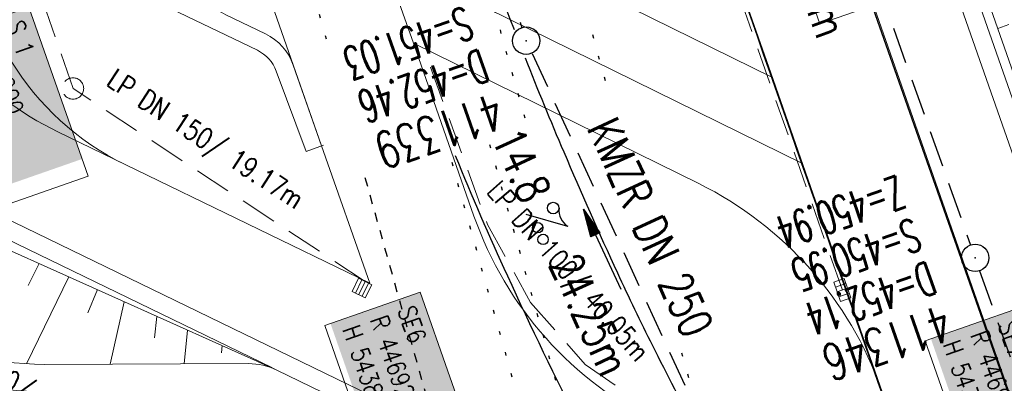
# Model space of a CAD drawing. Extents: x 232973 to 447511, y -373687 to 444035.
# Tile 21 of 40: x 446910 to 446964, y 443819 to 443839. Entities that reach past the tile are written whole.
import ezdxf
from ezdxf.enums import TextEntityAlignment as Align

# ---------------------------------------------------------------- set-up
doc = ezdxf.new("R2010")
doc.units = 0
doc.header["$LTSCALE"] = 2
doc.header["$MEASUREMENT"] = 0
for name, pattern in [('ACAD_ISO03W100', [0.5, 0.25, -0.25]), ('AUSGEZOGEN', [0]), ('GESTRICH-X2', [1.5, 1, -0.5]), ('PUNKTX2_STR', [0.6, 0.1, -0.5])]:
    doc.linetypes.add(name, pattern=pattern)
doc.layers.get('0').update_dxf_attribs({"linetype": 'AUSGEZOGEN'})
for name, color, linetype in [('Bahnachse', 7, 'CONTINUOUS'), ('Beschriftung', 7, 'CONTINUOUS'), ('FBR', 8, 'CONTINUOUS'), ('Gleisachsen', 7, 'CONTINUOUS'), ('Hintergrund', 7, 'CONTINUOUS'), ('Hintergrundplan', 7, 'CONTINUOUS'), ('Ingenieurbauwerke', 15, 'CONTINUOUS'), ('KANAL', 7, 'GESTRICH-X2'), ('PFEIL', 7, 'CONTINUOUS'), ('SCHACHTNR', 6, 'CONTINUOUS'), ('SCHLITZRINNE', 8, 'AUSGEZOGEN'), ('SCHSYMBOL', 7, 'AUSGEZOGEN'), ('STRASSE', 8, 'CONTINUOUS'), ('TEXTO', 4, 'CONTINUOUS'), ('TEXTU', 4, 'CONTINUOUS')]:
    doc.layers.add(name, color=color, linetype=linetype)
doc.styles.add('14059', font='txt_____.ttf', dxfattribs={"width": 0.8, "height": 1})
doc.styles.add('905', font='txt_____.ttf', dxfattribs={"width": 0.8, "height": 1})
doc.styles.add('ROMANS', font='romans.shx', dxfattribs={"width": 0.8})

# ---------------------------------------------------------------- blocks, each defined once
blk = doc.blocks.new('GST')
at = {"color": 0}
blk.add_circle((0, 0), 0.75, dxfattribs=at)
blk.add_point((0, 0), dxfattribs=at)
blk = doc.blocks.new('10')
blk.add_blockref('GST', (0, 0))
blk = doc.blocks.new('PROM')
blk.add_line((1.566, 1.817), (0.019, 0.015))
for centre, radius in [((0.317, 1.51), 0.317), ((0.943, 0.291), 0.283), ((1.645, 0.287), 0.283)]:
    blk.add_circle(centre, radius)
blk.add_arc((0.992, 2.682), 1.033, 239.1414, 303.3549)
blk = doc.blocks.new('PFEIL2')
at = {"color": 0}
for p, q in [((0.88, 0.002), (-2.401, -0.012)), ((0.881, -0.271), (0.879, 0.276)), ((0.879, 0.276), (2.429, 0.009)), ((0.911, 0.27), (0.879, 0.265)), ((0.965, 0.261), (0.879, 0.246)), ((1.019, 0.252), (0.879, 0.228)), ((1.073, 0.242), (0.879, 0.209)), ((1.127, 0.233), (0.879, 0.191)), ((1.181, 0.224), (0.879, 0.172)), ((1.235, 0.214), (0.879, 0.154)), ((1.289, 0.205), (0.879, 0.135)), ((1.343, 0.196), (0.879, 0.117)), ((1.397, 0.187), (0.879, 0.098)), ((1.451, 0.177), (0.879, 0.08)), ((1.505, 0.168), (0.879, 0.061)), ((1.559, 0.159), (0.88, 0.043)), ((1.613, 0.149), (0.88, 0.024)), ((1.668, 0.14), (0.88, 0.006)), ((1.722, 0.131), (0.88, -0.013)), ((1.776, 0.121), (0.88, -0.031)), ((1.83, 0.112), (0.88, -0.05)), ((1.884, 0.103), (0.88, -0.068)), ((1.938, 0.094), (0.88, -0.087)), ((1.992, 0.084), (0.88, -0.105)), ((2.046, 0.075), (0.88, -0.124)), ((2.1, 0.066), (0.88, -0.142)), ((2.154, 0.056), (0.88, -0.161)), ((2.208, 0.047), (0.88, -0.179)), ((2.262, 0.038), (0.881, -0.198)), ((2.316, 0.029), (0.881, -0.216)), ((2.37, 0.019), (0.881, -0.235)), ((2.424, 0.01), (0.881, -0.253)), ((2.429, 0.009), (0.881, -0.271))]:
    blk.add_line(p, q, dxfattribs=at)
blk = doc.blocks.new('SK-rechteck Mitt')
at = {"color": 18, "lineweight": 5, "true_color": 0x000000}
for p, q in [((-0.375, 0.2), (-0.375, -0.2)), ((-0.375, 0.2), (0.375, 0.2)), ((-0.1875, 0.2), (-0.1875, -0.2)), ((0, 0.2), (0, -0.2)), ((0.1875, 0.2), (0.1875, -0.2)), ((0.375, 0.2), (0.375, -0.2)), ((-0.375, -0.2), (0.375, -0.2))]:
    blk.add_line(p, q, dxfattribs=at)
blk = doc.blocks.new('Schacht')
at = {"color": 18, "lineweight": 5, "true_color": 0x000000}
blk.add_circle((0, 0), 0.779, dxfattribs=at)
blk = doc.blocks.new('SK-quadrat Rand')
at = {"color": 18, "lineweight": 5, "true_color": 0x000000}
for p, q in [((-0.4, 0.8), (-0.4, 0)), ((-0.4, 0.8), (0.4, 0.8)), ((-0.2, 0.8), (-0.2, 0)), ((0, 0.8), (0, 0)), ((0.2, 0.8), (0.2, 0)), ((0.4, 0.8), (0.4, 0)), ((-0.4, 0), (0.4, 0))]:
    blk.add_line(p, q, dxfattribs=at)

msp = doc.modelspace()

# ---------------------------------------------------------------- linework, layer by layer
at = {"layer": 'Bahnachse', "linetype": 'PUNKTX2_STR', "flags": 128}
msp.add_lwpolyline([(446935.791, 443832.326), (446940.298, 443816.259)], dxfattribs=at)
at = {"layer": 'Beschriftung', "color": 18, "lineweight": 5, "true_color": 0x000000}
for points in [[(446955.95, 443849.767), (446959.1, 443840.75), (446953.876, 443838.926), (446950.727, 443847.942)], [(446910.581, 443839.851), (446913.819, 443830.583), (446904.063, 443827.176), (446900.826, 443836.443)], [(446932.004, 443824.23), (446935.241, 443814.962), (446930.017, 443813.138), (446926.78, 443822.405)], [(446964.865, 443823.406), (446968.015, 443814.389), (446962.791, 443812.564), (446959.642, 443821.581)]]:
    msp.add_lwpolyline(points, close=True, dxfattribs=at)
at = {"layer": 'FBR'}
msp.add_lwpolyline([(446978.811, 443777.804), (446977.838, 443779.92), (446953.977, 443847.794), (446944.372, 443875.211)], dxfattribs=at)
for points in [[(446963.395, 443791.048, 0.000903), (446963.475, 443790.95, 0.008098), (446964.815, 443789.354, 0.044964), (446965.487, 443788.707, 0.04079), (446966.339, 443788.131, 0.158037), (446967.576, 443787.881, 0.469329), (446967.853, 443788.304, 0.009198), (446967.52, 443789.322, 0.000223), (446952.986, 443831.009, 0.000003), (446941.422, 443864.131, -0.000017)], [(446928.483, 443863.22, -0.000039), (446929.618, 443859.983, -0.005768), (446930.88, 443856.247, -0.003771), (446931.116, 443855.5, 0.002087), (446931.539, 443854.15, 0.00965), (446933.614, 443848.029, 0.006021), (446937.137, 443838.612, 0.007914)], [(446937.742, 443837.069, 0.006229), (446939.86, 443831.913, 0.007743), (446942.795, 443825.299, 0.00793), (446944.711, 443821.323, 0.005906), (446947.153, 443816.593, 0.014284)], [(446933.92, 443831.718, 0.010856), (446936.771, 443825.139, 0.009692), (446940.79, 443816.819, 0.021485)]]:
    msp.add_lwpolyline(points, format="xyb", dxfattribs=at)
at = {"layer": 'Gleisachsen', "color": 8, "linetype": 'PUNKTX2_STR'}
msp.add_line((446931.509, 443855.924), (446937.807, 443833.47), dxfattribs=at)
at = {"layer": 'Gleisachsen', "color": 8, "linetype": 'PUNKTX2_STR', "flags": 128}
msp.add_lwpolyline([(446933.727, 443831.354), (446938.168, 443815.521)], dxfattribs=at)
at = {"layer": 'Hintergrund', "color": 254, "lineweight": 15, "true_color": 0xcccccc}
for p, q in [((446892.451, 443949.607), (446931.626, 443837.873)), ((446886.25, 443947.437), (446926.607, 443832.244)), ((446928.32, 443847.303), (446951.279, 443836)), ((446929.973, 443842.588), (446952.922, 443831.29)), ((446963.611, 443838.672), (446964.227, 443838.888)), ((446925.057, 443836.67), (446926.607, 443832.244)), ((446926.607, 443832.244), (446929.243, 443824.721)), ((446915.852, 443831.225), (446929.243, 443824.721)), ((446909.109, 443826.721), (446924.149, 443819.967)), ((446911.151, 443825.804), (446910.541, 443824.595)), ((446912.76, 443825.082), (446910.445, 443820.317)), ((446914.329, 443824.377), (446913.813, 443823.101)), ((446915.805, 443823.714), (446915.037, 443820.296)), ((446917.589, 443822.913), (446917.449, 443821.734)), ((446919.263, 443822.161), (446919.089, 443820.312)), ((446921.154, 443821.312), (446921.13, 443820.914)), ((446922.593, 443820.325), (446911.452, 443820.282))]:
    msp.add_line(p, q, dxfattribs=at)
for points in [[(446972.118, 443800.097), (446971.608, 443801.57, -0.118953), (446970.735, 443811.394, 0.125853), (446969.93, 443820.636), (446921.217, 443959.674, 0.414457)], [(446919.801, 443959.179), (446967.939, 443821.782, -0.227664), (446967.365, 443816.618, 0.227694), (446966.79, 443811.454)], [(446925.057, 443836.67, 0.198918), (446923.526, 443838.381), (446921.366, 443839.42, -0.198913), (446919.836, 443841.132), (446882.99, 443946.296, -0.19891)], [(446915.852, 443831.225, -0.292532), (446907.409, 443845.014, 0.089418), (446906.568, 443850.27), (446895.288, 443882.465, 0.198904), (446893.757, 443884.177), (446888.987, 443886.471, -0.198904), (446887.457, 443888.183), (446876.475, 443919.528, -0.198904), (446876.602, 443921.821), (446878.897, 443926.591, 0.198904), (446879.025, 443928.883), (446877.744, 443932.54, 0.198904), (446876.213, 443934.251), (446871.442, 443936.55, -0.200245), (446869.911, 443938.261)], [(446897.237, 443843.634), (446898.106, 443841.154, 0.197945), (446909.764, 443828.07), (446957.035, 443805.108, -0.198221), (446967.172, 443793.731), (446970.78, 443783.432, 0.096812), (446989.43, 443751.056)], [(446903.297, 443842.972, 0.197946), (446912.167, 443833.018), (446915.852, 443831.225)], [(446897.162, 443840.824, 0.197945), (446909.327, 443827.171), (446923.91, 443820.087)], [(446917.528, 443840.157), (446920.933, 443838.519), (446923.093, 443837.48, -0.198918), (446924.113, 443836.339), (446925.756, 443831.946), (446926.7, 443832.277)], [(446895.585, 443827.008, 0.196774), (446911.452, 443820.282)], [(446897.445, 443822.256, 0.009729), (446913.751, 443806.54)], [(446901.458, 443821.065, 0.009768), (446915.244, 443807.878)], [(446901.458, 443821.065, 0.106708), (446911.433, 443818.782), (446913.551, 443818.79)], [(446924.149, 443819.967, 0.115588), (446922.593, 443820.325)]]:
    msp.add_lwpolyline(points, format="xyb", dxfattribs=at)
for points in [[(446920.745, 443959.509), (446969.389, 443820.669), (446967.702, 443817.237)], [(446915.554, 443957.692), (446966.79, 443811.454)], [(446917.051, 443933.852), (446923.678, 443915.274), (446933.749, 443886.128), (446939.041, 443870.892), (446945.241, 443853.246), (446946.74, 443848.912), (446951.195, 443836.24), (446957.979, 443816.799), (446958.411, 443815.567)], [(446956.598, 443804.208), (446924.149, 443819.967), (446956.598, 443804.208)], [(446956.598, 443804.208), (446924.149, 443819.967), (446956.598, 443804.208)]]:
    msp.add_lwpolyline(points, dxfattribs=at)
msp.add_lwpolyline([(446945.081, 443817.032), (446959.434, 443810.061, -0.012202), (446960.54, 443809.491), (446959.347, 443812.877), (446958.411, 443815.567), (446957.238, 443818.895, 0.195503), (446947.258, 443830.179), (446931.626, 443837.873), (446934.945, 443828.405, 0.197884), (446945.081, 443817.032)], format="xyb", close=True, dxfattribs=at)
at = {"layer": 'Hintergrundplan', "color": 254, "lineweight": 15, "true_color": 0xcccccc}
for p, q in [((446892.451, 443949.607), (446931.626, 443837.873)), ((446886.25, 443947.437), (446926.607, 443832.244)), ((446928.32, 443847.303), (446951.279, 443836)), ((446929.973, 443842.588), (446952.922, 443831.29)), ((446963.611, 443838.672), (446964.227, 443838.888)), ((446925.057, 443836.67), (446926.607, 443832.244)), ((446926.607, 443832.244), (446929.243, 443824.721)), ((446915.852, 443831.225), (446929.243, 443824.721)), ((446909.109, 443826.721), (446924.149, 443819.967)), ((446911.151, 443825.804), (446910.541, 443824.595)), ((446912.76, 443825.082), (446910.445, 443820.317)), ((446914.329, 443824.377), (446913.813, 443823.101)), ((446915.805, 443823.714), (446915.037, 443820.296)), ((446917.589, 443822.913), (446917.449, 443821.734)), ((446919.263, 443822.161), (446919.089, 443820.312)), ((446921.154, 443821.312), (446921.13, 443820.914)), ((446922.593, 443820.325), (446911.452, 443820.282))]:
    msp.add_line(p, q, dxfattribs=at)
for points in [[(446972.118, 443800.097), (446971.608, 443801.57, -0.118953), (446970.735, 443811.394, 0.125853), (446969.93, 443820.636), (446921.217, 443959.674, 0.414457)], [(446919.801, 443959.179), (446967.939, 443821.782, -0.227664), (446967.365, 443816.618, 0.227694), (446966.79, 443811.454)], [(446925.057, 443836.67, 0.198918), (446923.526, 443838.381), (446921.366, 443839.42, -0.198913), (446919.836, 443841.132), (446882.99, 443946.296, -0.19891)], [(446915.852, 443831.225, -0.292532), (446907.409, 443845.014, 0.089418), (446906.568, 443850.27), (446895.288, 443882.465, 0.198904), (446893.757, 443884.177), (446888.987, 443886.471, -0.198904), (446887.457, 443888.183), (446876.475, 443919.528, -0.198904), (446876.602, 443921.821), (446878.897, 443926.591, 0.198904), (446879.025, 443928.883), (446877.744, 443932.54, 0.198904), (446876.213, 443934.251), (446871.442, 443936.55, -0.200245), (446869.911, 443938.261)], [(446897.237, 443843.634), (446898.106, 443841.154, 0.197945), (446909.764, 443828.07), (446957.035, 443805.108, -0.198221), (446967.172, 443793.731), (446970.78, 443783.432, 0.096812), (446989.43, 443751.056)], [(446903.297, 443842.972, 0.197946), (446912.167, 443833.018), (446915.852, 443831.225)], [(446897.162, 443840.824, 0.197945), (446909.327, 443827.171), (446923.91, 443820.087)], [(446917.528, 443840.157), (446920.933, 443838.519), (446923.093, 443837.48, -0.198918), (446924.113, 443836.339), (446925.756, 443831.946), (446926.7, 443832.277)], [(446895.585, 443827.008, 0.196774), (446911.452, 443820.282)], [(446897.445, 443822.256, 0.009729), (446913.751, 443806.54)], [(446901.458, 443821.065, 0.009768), (446915.244, 443807.878)], [(446901.458, 443821.065, 0.106708), (446911.433, 443818.782), (446913.551, 443818.79)], [(446924.149, 443819.967, 0.115588), (446922.593, 443820.325)]]:
    msp.add_lwpolyline(points, format="xyb", dxfattribs=at)
for points in [[(446920.745, 443959.509), (446969.389, 443820.669), (446967.702, 443817.237)], [(446915.554, 443957.692), (446966.79, 443811.454)], [(446917.051, 443933.852), (446923.678, 443915.274), (446933.749, 443886.128), (446939.041, 443870.892), (446945.241, 443853.246), (446946.74, 443848.912), (446951.195, 443836.24), (446957.979, 443816.799), (446958.411, 443815.567)], [(446956.598, 443804.208), (446924.149, 443819.967), (446956.598, 443804.208)], [(446956.598, 443804.208), (446924.149, 443819.967), (446956.598, 443804.208)]]:
    msp.add_lwpolyline(points, dxfattribs=at)
msp.add_lwpolyline([(446945.081, 443817.032), (446959.434, 443810.061, -0.012202), (446960.54, 443809.491), (446959.347, 443812.877), (446958.411, 443815.567), (446957.238, 443818.895, 0.195503), (446947.258, 443830.179), (446931.626, 443837.873), (446934.945, 443828.405, 0.197884), (446945.081, 443817.032)], format="xyb", close=True, dxfattribs=at)
at = {"layer": 'Ingenieurbauwerke', "color": 8, "linetype": 'PUNKTX2_STR'}
for p, q in [((446941.427, 443838.338), (446942.189, 443835.62)), ((446946.313, 443820.918), (446947.43, 443816.939))]:
    msp.add_line(p, q, dxfattribs=at)
at = {"layer": 'Ingenieurbauwerke', "color": 8, "linetype": 'PUNKTX2_STR', "flags": 128}
msp.add_lwpolyline([(446923.877, 443848.696), (446926.873, 443838.017)], dxfattribs=at)
at = {"layer": 'Ingenieurbauwerke', "linetype": 'ACAD_ISO03W100', "flags": 128}
msp.add_lwpolyline([(446928.975, 443830.522), (446938.857, 443795.294)], dxfattribs=at)
at = {"layer": 'KANAL', "color": 92, "lineweight": 5, "true_color": 0x00b400}
for p, q in [((446912.997, 443835.389, 453.044), (446896.055, 443884.631)), ((446928.989, 443824.82, 452.911), (446912.997, 443835.389, 453.044))]:
    msp.add_line(p, q, dxfattribs=at)
at = {"layer": 'KANAL'}
for p, q in [((446944.844, 443875.438), (446962.125, 443826.813)), ((446931.875, 443856.125), (446937.563, 443838.719)), ((446938.125, 443837.313), (446947.625, 443816.656)), ((446962.625, 443825.406), (446979.438, 443777.906))]:
    msp.add_line(p, q, dxfattribs=at)
at = {"layer": 'KANAL', "color": 92, "lineweight": 5, "true_color": 0x00b400}
for points in [[(446955.111, 443824.35, 452.434), (446947.344, 443846.521, 452.202), (446940.415, 443866.306, 452.032), (446933.453, 443886.154, 451.877), (446926.527, 443905.937, 451.706), (446919.598, 443925.727, 451.543), (446915.288, 443938.016, 451.44)], [(446932.567, 443836.563, 0), (446935.691, 443827.941, 0), (446938.04, 443823.67, 0), (446941.024, 443820.283, 0), (446945.124, 443817.477, 0), (446949.58, 443815.515, 0), (446952.981, 443813.915, 0), (446957.299, 443811.419, 0), (446959.708, 443809.793, 452.622)]]:
    msp.add_polyline3d(points, dxfattribs=at)
at = {"layer": 'SCHLITZRINNE'}
msp.add_lwpolyline([(446946.636, 443968.571, 0.000016), (446947.849, 443965.085, 0.000199), (446950.544, 443957.352, 0.000027), (446955.553, 443942.997, 0.000044), (446958.667, 443934.078, 0.000101), (446962.051, 443924.393, 0.000084), (446966.153, 443912.669, 0.000975), (446970.092, 443901.486, -0.001001), (446974.031, 443890.303, -0.000613), (446978.162, 443878.453, 0.000574), (446982.293, 443866.603, 0.000043), (446985.962, 443856.119, 0.000041), (446989.821, 443845.1, 0.000098), (446990.721, 443842.532, -0.000006), (447006.522, 443797.477, -0.000336), (447009.233, 443789.73, -0.000126), (447016.458, 443769.022)], format="xyb", dxfattribs=at)
at = {"layer": 'STRASSE', "flags": 128}
msp.add_lwpolyline([(447047.811, 443880.499, -0.029316), (447047.6, 443881.712, -0.048309), (447047.588, 443882.46, -0.003989), (447047.7, 443883.729, -0.018558), (447047.736, 443884, -0.014366), (447047.867, 443884.652, 0.011385), (447048.038, 443885.474, 0.018058), (447048.229, 443886.775, 0.033238), (447048.26, 443887.489, 0.038321), (447048.197, 443888.117, 0.031729), (447048.016, 443888.858, 0.007148), (447047.154, 443891.481, 0.000765), (447038.709, 443915.867, 0.000011), (447031.122, 443937.667, 0.000037), (447028.833, 443944.241, 0.000505), (447025.263, 443954.458, 0.001272)], format="xyb", dxfattribs=at)

# ---------------------------------------------------------------- block references
at = {"layer": 'KANAL', "xscale": 0.75, "yscale": 0.75, "zscale": 0.75}
msp.add_blockref('Schacht', (446912.997, 443835.389, 453.044), dxfattribs=at)
at = {"layer": 'KANAL', "rotation": 154.0138458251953}
msp.add_blockref('SK-quadrat Rand', (446928.989, 443824.82, 452.911), dxfattribs=at)
at = {"layer": 'KANAL', "xscale": 1.5, "yscale": 1.5, "zscale": 1.5, "rotation": 109.3053680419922}
msp.add_blockref('SK-rechteck Mitt', (446955.111, 443824.35, 452.434), dxfattribs=at)
at = {"layer": 'PFEIL', "rotation": 114.7463999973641}
msp.add_blockref('PFEIL2', (446941.966, 443826.576), dxfattribs=at)
at = {"layer": 'SCHSYMBOL', "rotation": 289.2892000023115}
for p in [(446937.798, 443838.007), (446962.377, 443826.113)]:
    msp.add_blockref('10', p, dxfattribs=at)
at = {"layer": 'TEXTU', "rotation": 294.7463999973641}
msp.add_blockref('PROM', (446937.776, 443828.499), dxfattribs=at)

# ---------------------------------------------------------------- texts
at = {"layer": 'Beschriftung', "color": 18, "true_color": 0x000000, "char_height": 1, "attachment_point": 1, "rotation": 289.2551, "line_spacing_factor": 0.959981, "style": '14059', "bg_fill": 1, "box_fill_scale": 1.5, "bg_fill_color": 256, "bg_fill_true_color": 11599800, "bg_fill_transparency": 0}
for s, insert in [('S 1^JDN 1000^JDOK 453.04m^JTWL 451.51m^JR 446912.997^JH 543835.389', (446910.274, 443839.214)), ('SE6^JR 446928.989^JH 543824.820', (446931.696, 443823.593)), ('SE7^JR 446967.070^JH 543810.865', (446964.558, 443822.769))]:
    msp.add_mtext(s, dxfattribs=dict(at, insert=insert))
at = {"layer": 'Beschriftung', "color": 92, "true_color": 0x00b400, "char_height": 1.1, "attachment_point": 1, "line_spacing_factor": 0.959981, "style": '905'}
for s, insert, rotation in [('LP DN 150/ 19.17m', (446915.358, 443836.531), 326.5395), ('LP DN 100/ 40.05m', (446936.414, 443830.441), 311.3703), ('MP DN 200/ 30.87m/ 1.91%', (446904.482, 443823.239), 328.0189)]:
    msp.add_mtext(s, dxfattribs=dict(at, insert=insert, rotation=rotation))
at = {"layer": 'SCHACHTNR', "style": 'ROMANS'}
for s, height, width, p in [('S=451.03', 1.8, 0.6, (446934.457, 443839.904)), ('D=452.46', 1.8, 0.6, (446935.301, 443837.56)), ('411339', 2, 0.7, (446936.113, 443835.185)), ('Z=450.94', 1.8, 0.6, (446958.125, 443830.656)), ('S=450.95', 1.8, 0.6, (446958.969, 443828.313)), ('D=452.14', 1.8, 0.6, (446959.781, 443825.938)), ('411346', 2, 0.7, (446960.625, 443823.594))]:
    msp.add_text(s, height=height, rotation=199.2892, dxfattribs=dict(at, width=width)).set_placement(p)
at = {"layer": 'TEXTO', "style": 'ROMANS', "width": 0.75}
msp.add_text('KMZR DN 250', height=1.8, rotation=294.7464, dxfattribs=at).set_placement((446943.781, 443827.406), align=Align.CENTER)
at = {"layer": 'TEXTU', "style": 'ROMANS', "width": 0.75}
for s, rotation, p in [('53.09m', 289.5523, (446951.424, 443844.541)), ('14.8', 294.7464, (446935.875, 443832.656)), ('24.25m', 294.7464, (446939.031, 443825.781))]:
    msp.add_text(s, height=1.8, rotation=rotation, dxfattribs=at).set_placement(p)

doc.saveas('drawing.dxf')
